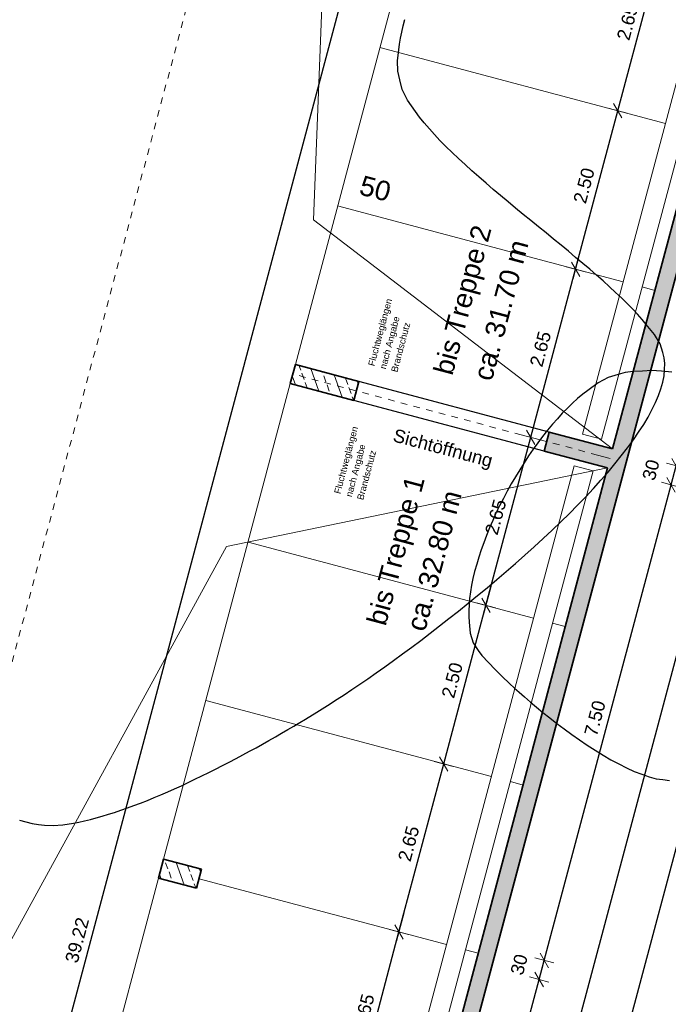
# Model space of a CAD drawing. Header units: metres. Extents: x 4462371 to 4462630, y 5328161 to 5328403.
# Tile 85 of 152: x 4462449 to 4462458, y 5328275 to 5328290. Entities that reach past the tile are written whole.
import ezdxf

# ---------------------------------------------------------------- set-up
doc = ezdxf.new("R2010")
doc.units = ezdxf.units.M
doc.header["$PDMODE"] = 65
doc.linetypes.add('AUSGEZOGEN', pattern=[0])
doc.linetypes.add('VERDECKT2_S2', pattern=[0.15, 0.1, -0.05])
doc.layers.add('B31_BEWLIN', color=3, linetype='AUSGEZOGEN')
for name, color, linetype, lineweight in [('Maßlinie_Allgemein', 7, 'AUSGEZOGEN', 13), ('Schraffur', 7, 'AUSGEZOGEN', 158), ('Standard', 7, 'AUSGEZOGEN', 13)]:
    doc.layers.add(name, color=color, linetype=linetype, lineweight=lineweight)
doc.styles.add('ARIAL', font='ARIAL.TTF')
doc.dimstyles.new('_DIMSTYLE_20', dxfattribs={"dimtxt": 0.2, "dimasz": 0.3, "dimexe": 0, "dimexo": 0, "dimgap": 0.1, "dimtad": 2, "dimdec": 1, "dimlfac": 100, "dimrnd": 0.5, "dimzin": 4, "dimdsep": 46, "dimtxsty": 'ARIAL', "dimblk1": 'ALL_ML_STRICH', "dimblk2": 'ALL_ML_STRICH', "dimsah": 1, "dimcen": 0, "dimclrd": 7, "dimclre": 7, "dimclrt": 7, "dimadec": 0, "dimazin": 0, "dimtfac": 1, "dimtdec": 0, "dimtix": 1, "dimtmove": 2, "dimatfit": 3, "dimfxl": 0, "dimtvp": 1.2, "dimtzin": 0, "dimlwd": 0, "dimlwe": 13, "dimarcsym": 0})
doc.dimstyles.new('_DIMSTYLE_3', dxfattribs={"dimtxt": 0.2, "dimasz": 0.3, "dimexe": 0, "dimexo": 0, "dimgap": 0.1, "dimtad": 2, "dimrnd": 0.005, "dimzin": 4, "dimdsep": 46, "dimtxsty": 'ARIAL', "dimblk1": 'ALL_ML_STRICH', "dimblk2": 'ALL_ML_STRICH', "dimsah": 1, "dimcen": 0, "dimclrd": 7, "dimclre": 7, "dimclrt": 7, "dimadec": 0, "dimazin": 0, "dimtfac": 1, "dimtdec": 0, "dimtix": 1, "dimtmove": 2, "dimatfit": 3, "dimfxl": 0, "dimtzin": 0, "dimlwd": 0, "dimlwe": 13, "dimarcsym": 0})
doc.dimstyles.new('_DIMSTYLE_5', dxfattribs={"dimtxt": 0.2, "dimasz": 0.3, "dimexe": 0, "dimexo": 1e-06, "dimgap": 0.1, "dimtad": 2, "dimrnd": 0.005, "dimzin": 4, "dimdsep": 46, "dimtxsty": 'ARIAL', "dimblk1": 'ALL_ML_STRICH', "dimblk2": 'ALL_ML_STRICH', "dimsah": 1, "dimcen": 0, "dimse1": 1, "dimse2": 1, "dimclrd": 7, "dimclre": 7, "dimclrt": 7, "dimadec": 0, "dimazin": 0, "dimtfac": 1, "dimtdec": 0, "dimtix": 1, "dimtmove": 2, "dimatfit": 3, "dimfxl": 0, "dimtzin": 0, "dimlwd": 0, "dimlwe": 13, "dimarcsym": 0})
doc.dimstyles.new('_DIMSTYLE_9', dxfattribs={"dimtxt": 0.2, "dimasz": 0.3, "dimexe": 0, "dimexo": 1e-06, "dimgap": 0.1, "dimtad": 2, "dimdec": 3, "dimrnd": 0.005, "dimzin": 4, "dimdsep": 46, "dimtxsty": 'ARIAL', "dimblk1": 'ALL_ML_STRICH', "dimblk2": 'ALL_ML_STRICH', "dimsah": 1, "dimcen": 0, "dimse1": 1, "dimse2": 1, "dimclrd": 7, "dimclre": 7, "dimclrt": 7, "dimadec": 0, "dimazin": 0, "dimtfac": 1, "dimtdec": 0, "dimtix": 1, "dimtmove": 2, "dimatfit": 3, "dimfxl": 0, "dimtzin": 0, "dimlwd": 0, "dimlwe": 13, "dimarcsym": 0})
pattern_1 = [(110, (0, 0), (-0.281907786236, -0.102606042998), []), (110, (-0.14095, -0.0513), (-0.281907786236, -0.102606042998), [0.1, -0.05])]

# ---------------------------------------------------------------- blocks, each defined once
blk = doc.blocks.new('ALL_ML_STRICH')
at = {"color": 0, "linetype": 'ByBlock', "lineweight": -2}
for p, q in [((-1, 0), (0.5, 0)), ((-0.3, -0.3), (0.3, 0.3)), ((0, -0.5), (0, 0.5))]:
    blk.add_line(p, q, dxfattribs=at)
blk = doc.blocks.new('*D94')
at = {"layer": 'DEFPOINTS', "color": 7, "linetype": 'AUSGEZOGEN', "lineweight": 13}
for p in [(4462451.432, 5328276.98), (4462450.061, 5328274.603), (4462453.685, 5328273.638)]:
    blk.add_point(p, dxfattribs=at)
at = {"layer": 'Maßlinie_Allgemein', "color": 7, "linetype": 'AUSGEZOGEN', "lineweight": -2}
for p, q in [((4462453.685, 5328273.638), (4462454.367, 5328276.199)), ((4462454.367, 5328276.199), (4462454.367, 5328276.199)), ((4462453.685, 5328273.638), (4462453.685, 5328273.638))]:
    blk.add_line(p, q, dxfattribs=at)
at = {"layer": 'Maßlinie_Allgemein', "color": 7, "linetype": 'AUSGEZOGEN', "lineweight": 13, "xscale": 0.3, "yscale": 0.3, "zscale": 0.3}
for p, rotation in [((4462454.367, 5328276.199), 75.08618496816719), ((4462453.685, 5328273.638), 255.0861849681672)]:
    blk.add_blockref('ALL_ML_STRICH', p, dxfattribs=dict(at, rotation=rotation))
at = {"layer": 'Maßlinie_Allgemein', "color": 7, "linetype": 'AUSGEZOGEN', "lineweight": 13, "insert": (4462453.833, 5328274.984), "char_height": 0.2, "width": 0.8, "attachment_point": 5, "rotation": 75.0862, "style": 'ARIAL'}
blk.add_mtext('\\A1;{\\A1;{2.65\\H0.132000;\\S^ ;}}', dxfattribs=at)
blk = doc.blocks.new('*D95')
at = {"layer": 'DEFPOINTS', "color": 7, "linetype": 'AUSGEZOGEN', "lineweight": 13}
for p in [(4462451.425, 5328279.724), (4462451.432, 5328276.98), (4462454.367, 5328276.199)]:
    blk.add_point(p, dxfattribs=at)
at = {"layer": 'Maßlinie_Allgemein', "color": 7, "linetype": 'AUSGEZOGEN', "lineweight": -2}
for p, q in [((4462454.367, 5328276.199), (4462455.049, 5328278.759)), ((4462455.049, 5328278.759), (4462455.049, 5328278.759)), ((4462454.367, 5328276.199), (4462454.367, 5328276.199))]:
    blk.add_line(p, q, dxfattribs=at)
at = {"layer": 'Maßlinie_Allgemein', "color": 7, "linetype": 'AUSGEZOGEN', "lineweight": 13, "xscale": 0.3, "yscale": 0.3, "zscale": 0.3}
for p, rotation in [((4462455.049, 5328278.759), 75.08618496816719), ((4462454.367, 5328276.199), 255.0861849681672)]:
    blk.add_blockref('ALL_ML_STRICH', p, dxfattribs=dict(at, rotation=rotation))
at = {"layer": 'Maßlinie_Allgemein', "color": 7, "linetype": 'AUSGEZOGEN', "lineweight": 13, "insert": (4462454.515, 5328277.544), "char_height": 0.2, "width": 0.8, "attachment_point": 5, "rotation": 75.0862, "style": 'ARIAL'}
blk.add_mtext('\\A1;{\\A1;{2.65\\H0.132000;\\S^ ;}}', dxfattribs=at)
blk = doc.blocks.new('*D96')
at = {"layer": 'DEFPOINTS', "color": 7, "linetype": 'AUSGEZOGEN', "lineweight": 13}
for p in [(4462452.068, 5328282.14), (4462451.425, 5328279.724), (4462455.049, 5328278.759)]:
    blk.add_point(p, dxfattribs=at)
at = {"layer": 'Maßlinie_Allgemein', "color": 7, "linetype": 'AUSGEZOGEN', "lineweight": -2}
for p, q in [((4462455.049, 5328278.759), (4462455.692, 5328281.175)), ((4462455.692, 5328281.175), (4462455.692, 5328281.175)), ((4462455.049, 5328278.759), (4462455.049, 5328278.759))]:
    blk.add_line(p, q, dxfattribs=at)
at = {"layer": 'Maßlinie_Allgemein', "color": 7, "linetype": 'AUSGEZOGEN', "lineweight": 13, "xscale": 0.3, "yscale": 0.3, "zscale": 0.3}
for p, rotation in [((4462455.692, 5328281.175), 75.08618496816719), ((4462455.049, 5328278.759), 255.0861849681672)]:
    blk.add_blockref('ALL_ML_STRICH', p, dxfattribs=dict(at, rotation=rotation))
at = {"layer": 'Maßlinie_Allgemein', "color": 7, "linetype": 'AUSGEZOGEN', "lineweight": 13, "insert": (4462455.178, 5328280.034), "char_height": 0.2, "width": 0.8, "attachment_point": 5, "rotation": 75.0862, "style": 'ARIAL'}
blk.add_mtext('\\A1;{\\A1;{2.50\\H0.132000;\\S^ ;}}', dxfattribs=at)
blk = doc.blocks.new('*D97')
at = {"layer": 'DEFPOINTS', "color": 7, "linetype": 'AUSGEZOGEN', "lineweight": 13}
for p in [(4462453.33, 5328284.546), (4462452.068, 5328282.14), (4462455.692, 5328281.175)]:
    blk.add_point(p, dxfattribs=at)
at = {"layer": 'Maßlinie_Allgemein', "color": 7, "linetype": 'AUSGEZOGEN', "lineweight": -2}
for p, q in [((4462455.692, 5328281.175), (4462456.374, 5328283.736)), ((4462456.374, 5328283.736), (4462456.374, 5328283.736)), ((4462455.692, 5328281.175), (4462455.692, 5328281.175))]:
    blk.add_line(p, q, dxfattribs=at)
at = {"layer": 'Maßlinie_Allgemein', "color": 7, "linetype": 'AUSGEZOGEN', "lineweight": 13, "xscale": 0.3, "yscale": 0.3, "zscale": 0.3}
for p, rotation in [((4462456.374, 5328283.736), 75.08618496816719), ((4462455.692, 5328281.175), 255.0861849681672)]:
    blk.add_blockref('ALL_ML_STRICH', p, dxfattribs=dict(at, rotation=rotation))
at = {"layer": 'Maßlinie_Allgemein', "color": 7, "linetype": 'AUSGEZOGEN', "lineweight": 13, "insert": (4462455.84, 5328282.521), "char_height": 0.2, "width": 0.8, "attachment_point": 5, "rotation": 75.0862, "style": 'ARIAL'}
blk.add_mtext('\\A1;{\\A1;{2.65\\H0.132000;\\S^ ;}}', dxfattribs=at)
blk = doc.blocks.new('*D98')
at = {"layer": 'DEFPOINTS', "color": 7, "linetype": 'AUSGEZOGEN', "lineweight": 13}
for p in [(4462453.432, 5328287.262), (4462453.33, 5328284.546), (4462456.374, 5328283.736)]:
    blk.add_point(p, dxfattribs=at)
at = {"layer": 'Maßlinie_Allgemein', "color": 7, "linetype": 'AUSGEZOGEN', "lineweight": -2}
for p, q in [((4462456.374, 5328283.736), (4462457.056, 5328286.296)), ((4462457.056, 5328286.296), (4462457.056, 5328286.296)), ((4462456.374, 5328283.736), (4462456.374, 5328283.736))]:
    blk.add_line(p, q, dxfattribs=at)
at = {"layer": 'Maßlinie_Allgemein', "color": 7, "linetype": 'AUSGEZOGEN', "lineweight": 13, "xscale": 0.3, "yscale": 0.3, "zscale": 0.3}
for p, rotation in [((4462457.056, 5328286.296), 75.08618496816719), ((4462456.374, 5328283.736), 255.0861849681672)]:
    blk.add_blockref('ALL_ML_STRICH', p, dxfattribs=dict(at, rotation=rotation))
at = {"layer": 'Maßlinie_Allgemein', "color": 7, "linetype": 'AUSGEZOGEN', "lineweight": 13, "insert": (4462456.522, 5328285.082), "char_height": 0.2, "width": 0.8, "attachment_point": 5, "rotation": 75.0862, "style": 'ARIAL'}
blk.add_mtext('\\A1;{\\A1;{2.65\\H0.132000;\\S^ ;}}', dxfattribs=at)
blk = doc.blocks.new('*D99')
at = {"layer": 'DEFPOINTS', "color": 7, "linetype": 'AUSGEZOGEN', "lineweight": 13}
for p in [(4462454.076, 5328289.677), (4462453.432, 5328287.262), (4462457.056, 5328286.296)]:
    blk.add_point(p, dxfattribs=at)
at = {"layer": 'Maßlinie_Allgemein', "color": 7, "linetype": 'AUSGEZOGEN', "lineweight": -2}
for p, q in [((4462457.056, 5328286.296), (4462457.699, 5328288.712)), ((4462457.699, 5328288.712), (4462457.699, 5328288.712)), ((4462457.056, 5328286.296), (4462457.056, 5328286.296))]:
    blk.add_line(p, q, dxfattribs=at)
at = {"layer": 'Maßlinie_Allgemein', "color": 7, "linetype": 'AUSGEZOGEN', "lineweight": 13, "xscale": 0.3, "yscale": 0.3, "zscale": 0.3}
for p, rotation in [((4462457.699, 5328288.712), 75.08618496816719), ((4462457.056, 5328286.296), 255.0861849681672)]:
    blk.add_blockref('ALL_ML_STRICH', p, dxfattribs=dict(at, rotation=rotation))
at = {"layer": 'Maßlinie_Allgemein', "color": 7, "linetype": 'AUSGEZOGEN', "lineweight": 13, "insert": (4462457.185, 5328287.571), "char_height": 0.2, "width": 0.8, "attachment_point": 5, "rotation": 75.0862, "style": 'ARIAL'}
blk.add_mtext('\\A1;{\\A1;{2.50\\H0.132000;\\S^ ;}}', dxfattribs=at)
blk = doc.blocks.new('*D100')
at = {"layer": 'DEFPOINTS', "color": 7, "linetype": 'AUSGEZOGEN', "lineweight": 13}
for p in [(4462455.338, 5328292.084), (4462454.076, 5328289.677), (4462457.699, 5328288.712)]:
    blk.add_point(p, dxfattribs=at)
at = {"layer": 'Maßlinie_Allgemein', "color": 7, "linetype": 'AUSGEZOGEN', "lineweight": -2}
for p, q in [((4462457.699, 5328288.712), (4462458.382, 5328291.273)), ((4462458.382, 5328291.273), (4462458.382, 5328291.273)), ((4462457.699, 5328288.712), (4462457.699, 5328288.712))]:
    blk.add_line(p, q, dxfattribs=at)
at = {"layer": 'Maßlinie_Allgemein', "color": 7, "linetype": 'AUSGEZOGEN', "lineweight": 13, "xscale": 0.3, "yscale": 0.3, "zscale": 0.3}
for p, rotation in [((4462458.382, 5328291.273), 75.08618496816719), ((4462457.699, 5328288.712), 255.0861849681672)]:
    blk.add_blockref('ALL_ML_STRICH', p, dxfattribs=dict(at, rotation=rotation))
at = {"layer": 'Maßlinie_Allgemein', "color": 7, "linetype": 'AUSGEZOGEN', "lineweight": 13, "insert": (4462457.847, 5328290.058), "char_height": 0.2, "width": 0.8, "attachment_point": 5, "rotation": 75.0862, "style": 'ARIAL'}
blk.add_mtext('\\A1;{\\A1;{2.65\\H0.132000;\\S^ ;}}', dxfattribs=at)
blk = doc.blocks.new('*D143')
at = {"layer": 'DEFPOINTS', "color": 7, "linetype": 'AUSGEZOGEN', "lineweight": 13}
for p in [(4462472.159, 5328337.173), (4462449.704, 5328252.863), (4462451.878, 5328252.283)]:
    blk.add_point(p, dxfattribs=at)
at = {"layer": 'Maßlinie_Allgemein', "color": 7, "linetype": 'AUSGEZOGEN', "lineweight": -2}
blk.add_line((4462451.878, 5328252.283), (4462474.333, 5328336.594), dxfattribs=at)
at = {"layer": 'Maßlinie_Allgemein', "color": 7, "linetype": 'AUSGEZOGEN', "lineweight": 13, "xscale": 0.3, "yscale": 0.3, "zscale": 0.3}
for p, rotation in [((4462474.333, 5328336.594), 75.08618496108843), ((4462451.878, 5328252.283), 255.0861849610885)]:
    blk.add_blockref('ALL_ML_STRICH', p, dxfattribs=dict(at, rotation=rotation))
at = {"layer": 'Maßlinie_Allgemein', "color": 7, "linetype": 'AUSGEZOGEN', "lineweight": 13, "insert": (4462462.91, 5328294.497), "char_height": 0.2, "width": 1, "attachment_point": 5, "rotation": 75.0862, "style": 'ARIAL'}
blk.add_mtext('\\A1;{\\A1;{87.25\\H0.132000;\\S^ ;}}', dxfattribs=at)
blk = doc.blocks.new('*D145')
at = {"layer": 'DEFPOINTS', "color": 7, "linetype": 'AUSGEZOGEN', "lineweight": 13}
for p in [(4462472.159, 5328337.173), (4462441.049, 5328239.214), (4462448.635, 5328237.194)]:
    blk.add_point(p, dxfattribs=at)
at = {"layer": 'Maßlinie_Allgemein', "color": 7, "linetype": 'AUSGEZOGEN', "lineweight": -2}
blk.add_line((4462448.635, 5328237.194), (4462475.058, 5328336.401), dxfattribs=at)
at = {"layer": 'Maßlinie_Allgemein', "color": 7, "linetype": 'AUSGEZOGEN', "lineweight": 13, "xscale": 0.3, "yscale": 0.3, "zscale": 0.3}
for p, rotation in [((4462475.058, 5328336.401), 75.08618496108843), ((4462448.635, 5328237.194), 255.0861849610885)]:
    blk.add_blockref('ALL_ML_STRICH', p, dxfattribs=dict(at, rotation=rotation))
at = {"layer": 'Maßlinie_Allgemein', "color": 7, "linetype": 'AUSGEZOGEN', "lineweight": 13, "insert": (4462461.663, 5328286.898), "char_height": 0.2, "width": 1.4, "attachment_point": 5, "rotation": 75.0862, "style": 'ARIAL'}
blk.add_mtext('\\A1;{\\A1;{102.66\\H0.132000;\\S5^ ;}}', dxfattribs=at)
blk = doc.blocks.new('*D146')
at = {"layer": 'DEFPOINTS', "color": 7, "linetype": 'AUSGEZOGEN', "lineweight": 13}
for p in [(4462472.159, 5328337.173), (4462440.149, 5328235.832), (4462448.459, 5328233.619)]:
    blk.add_point(p, dxfattribs=at)
at = {"layer": 'Maßlinie_Allgemein', "color": 7, "linetype": 'AUSGEZOGEN', "lineweight": -2}
blk.add_line((4462448.459, 5328233.619), (4462475.782, 5328336.208), dxfattribs=at)
at = {"layer": 'Maßlinie_Allgemein', "color": 7, "linetype": 'AUSGEZOGEN', "lineweight": 13, "xscale": 0.3, "yscale": 0.3, "zscale": 0.3}
for p, rotation in [((4462475.782, 5328336.208), 75.08618496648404), ((4462448.459, 5328233.619), 255.086184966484)]:
    blk.add_blockref('ALL_ML_STRICH', p, dxfattribs=dict(at, rotation=rotation))
at = {"layer": 'Maßlinie_Allgemein', "color": 7, "linetype": 'AUSGEZOGEN', "lineweight": 13, "insert": (4462461.937, 5328285.014), "char_height": 0.2, "width": 1.4, "attachment_point": 5, "rotation": 75.0862, "style": 'ARIAL'}
blk.add_mtext('\\A1;{\\A1;{106.16\\H0.132000;\\S5^ ;}}', dxfattribs=at)
blk = doc.blocks.new('*D149')
at = {"layer": 'DEFPOINTS', "color": 7, "linetype": 'AUSGEZOGEN', "lineweight": 13}
for p in [(4462455.432, 5328294.77), (4462444.614, 5328257.064), (4462445.338, 5328256.871)]:
    blk.add_point(p, dxfattribs=at)
at = {"layer": 'Maßlinie_Allgemein', "color": 7, "linetype": 'AUSGEZOGEN', "lineweight": -2}
for p, q in [((4462444.614, 5328257.064), (4462454.707, 5328294.963)), ((4462454.707, 5328294.963), (4462454.707, 5328294.963)), ((4462444.614, 5328257.064), (4462444.614, 5328257.064))]:
    blk.add_line(p, q, dxfattribs=at)
at = {"layer": 'Maßlinie_Allgemein', "color": 7, "linetype": 'AUSGEZOGEN', "lineweight": 13, "xscale": 0.3, "yscale": 0.3, "zscale": 0.3}
for p, rotation in [((4462454.707, 5328294.963), 75.0861849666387), ((4462444.614, 5328257.064), 255.0861849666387)]:
    blk.add_blockref('ALL_ML_STRICH', p, dxfattribs=dict(at, rotation=rotation))
at = {"layer": 'Maßlinie_Allgemein', "color": 7, "linetype": 'AUSGEZOGEN', "lineweight": 13, "insert": (4462449.466, 5328276.073), "char_height": 0.2, "width": 1, "attachment_point": 5, "rotation": 75.0862, "style": 'ARIAL'}
blk.add_mtext('\\A1;{\\A1;{39.22\\H0.132000;\\S^ ;}}', dxfattribs=at)
blk = doc.blocks.new('*D235')
at = {"layer": 'DEFPOINTS', "color": 7, "linetype": 'AUSGEZOGEN', "lineweight": 13}
for p in [(4462451.284, 5328276.864), (4462449.354, 5328269.617), (4462454.572, 5328268.227)]:
    blk.add_point(p, dxfattribs=at)
at = {"layer": 'Maßlinie_Allgemein', "color": 7, "linetype": 'AUSGEZOGEN', "lineweight": -2}
for p, q in [((4462454.572, 5328268.227), (4462456.502, 5328275.474)), ((4462456.502, 5328275.474), (4462456.502, 5328275.474)), ((4462454.572, 5328268.227), (4462454.572, 5328268.227))]:
    blk.add_line(p, q, dxfattribs=at)
at = {"layer": 'Maßlinie_Allgemein', "color": 7, "linetype": 'AUSGEZOGEN', "lineweight": 13, "xscale": 0.3, "yscale": 0.3, "zscale": 0.3}
for p, rotation in [((4462456.502, 5328275.474), 75.08618496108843), ((4462454.572, 5328268.227), 255.0861849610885)]:
    blk.add_blockref('ALL_ML_STRICH', p, dxfattribs=dict(at, rotation=rotation))
at = {"layer": 'Maßlinie_Allgemein', "color": 7, "linetype": 'AUSGEZOGEN', "lineweight": 13, "insert": (4462455.344, 5328271.917), "char_height": 0.2, "width": 0.8, "attachment_point": 5, "rotation": 75.0862, "style": 'ARIAL'}
blk.add_mtext('\\A1;{\\A1;{7.50\\H0.132000;\\S^ ;}}', dxfattribs=at)
blk = doc.blocks.new('*D236')
at = {"layer": 'DEFPOINTS', "color": 7, "linetype": 'AUSGEZOGEN', "lineweight": 13}
for p in [(4462451.361, 5328277.154), (4462451.284, 5328276.864), (4462456.502, 5328275.474)]:
    blk.add_point(p, dxfattribs=at)
at = {"layer": 'Maßlinie_Allgemein', "color": 7, "linetype": 'AUSGEZOGEN', "lineweight": -2}
for p, q in [((4462456.502, 5328275.474), (4462456.579, 5328275.764)), ((4462456.579, 5328275.764), (4462456.579, 5328275.764)), ((4462456.502, 5328275.474), (4462456.502, 5328275.474))]:
    blk.add_line(p, q, dxfattribs=at)
at = {"layer": 'Maßlinie_Allgemein', "color": 7, "linetype": 'AUSGEZOGEN', "lineweight": 13, "xscale": 0.3, "yscale": 0.3, "zscale": 0.3}
for p, rotation in [((4462456.579, 5328275.764), 75.08618496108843), ((4462456.502, 5328275.474), 255.0861849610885)]:
    blk.add_blockref('ALL_ML_STRICH', p, dxfattribs=dict(at, rotation=rotation))
at = {"layer": 'Maßlinie_Allgemein', "color": 7, "linetype": 'AUSGEZOGEN', "lineweight": 13, "insert": (4462456.197, 5328275.702), "char_height": 0.2, "width": 0.8, "attachment_point": 5, "rotation": 75.0862, "style": 'ARIAL'}
blk.add_mtext('\\A1;{\\A1;{30\\H0.132000;\\S^ ;}}', dxfattribs=at)
blk = doc.blocks.new('*D237')
at = {"layer": 'DEFPOINTS', "color": 7, "linetype": 'AUSGEZOGEN', "lineweight": 13}
for p in [(4462453.292, 5328284.402), (4462451.361, 5328277.154), (4462456.579, 5328275.764)]:
    blk.add_point(p, dxfattribs=at)
at = {"layer": 'Maßlinie_Allgemein', "color": 7, "linetype": 'AUSGEZOGEN', "lineweight": -2}
for p, q in [((4462456.579, 5328275.764), (4462458.51, 5328283.012)), ((4462458.51, 5328283.012), (4462458.51, 5328283.012)), ((4462456.579, 5328275.764), (4462456.579, 5328275.764))]:
    blk.add_line(p, q, dxfattribs=at)
at = {"layer": 'Maßlinie_Allgemein', "color": 7, "linetype": 'AUSGEZOGEN', "lineweight": 13, "xscale": 0.3, "yscale": 0.3, "zscale": 0.3}
for p, rotation in [((4462458.51, 5328283.012), 75.08618496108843), ((4462456.579, 5328275.764), 255.0861849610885)]:
    blk.add_blockref('ALL_ML_STRICH', p, dxfattribs=dict(at, rotation=rotation))
at = {"layer": 'Maßlinie_Allgemein', "color": 7, "linetype": 'AUSGEZOGEN', "lineweight": 13, "insert": (4462457.352, 5328279.455), "char_height": 0.2, "width": 0.8, "attachment_point": 5, "rotation": 75.0862, "style": 'ARIAL'}
blk.add_mtext('\\A1;{\\A1;{7.50\\H0.132000;\\S^ ;}}', dxfattribs=at)
blk = doc.blocks.new('*D238')
at = {"layer": 'DEFPOINTS', "color": 7, "linetype": 'AUSGEZOGEN', "lineweight": 13}
for p in [(4462453.369, 5328284.691), (4462453.292, 5328284.402), (4462458.51, 5328283.012)]:
    blk.add_point(p, dxfattribs=at)
at = {"layer": 'Maßlinie_Allgemein', "color": 7, "linetype": 'AUSGEZOGEN', "lineweight": -2}
for p, q in [((4462458.51, 5328283.012), (4462458.587, 5328283.302)), ((4462458.587, 5328283.302), (4462458.587, 5328283.302)), ((4462458.51, 5328283.012), (4462458.51, 5328283.012))]:
    blk.add_line(p, q, dxfattribs=at)
at = {"layer": 'Maßlinie_Allgemein', "color": 7, "linetype": 'AUSGEZOGEN', "lineweight": 13, "xscale": 0.3, "yscale": 0.3, "zscale": 0.3}
for p, rotation in [((4462458.587, 5328283.302), 75.08618496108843), ((4462458.51, 5328283.012), 255.0861849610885)]:
    blk.add_blockref('ALL_ML_STRICH', p, dxfattribs=dict(at, rotation=rotation))
at = {"layer": 'Maßlinie_Allgemein', "color": 7, "linetype": 'AUSGEZOGEN', "lineweight": 13, "insert": (4462458.204, 5328283.239), "char_height": 0.2, "width": 0.8, "attachment_point": 5, "rotation": 75.0862, "style": 'ARIAL'}
blk.add_mtext('\\A1;{\\A1;{30\\H0.132000;\\S^ ;}}', dxfattribs=at)
blk = doc.blocks.new('*D239')
at = {"layer": 'DEFPOINTS', "color": 7, "linetype": 'AUSGEZOGEN', "lineweight": 13}
for p in [(4462455.299, 5328291.939), (4462453.369, 5328284.691), (4462458.587, 5328283.302)]:
    blk.add_point(p, dxfattribs=at)
at = {"layer": 'Maßlinie_Allgemein', "color": 7, "linetype": 'AUSGEZOGEN', "lineweight": -2}
for p, q in [((4462458.587, 5328283.302), (4462460.517, 5328290.549)), ((4462460.517, 5328290.549), (4462460.517, 5328290.549)), ((4462458.587, 5328283.302), (4462458.587, 5328283.302))]:
    blk.add_line(p, q, dxfattribs=at)
at = {"layer": 'Maßlinie_Allgemein', "color": 7, "linetype": 'AUSGEZOGEN', "lineweight": 13, "xscale": 0.3, "yscale": 0.3, "zscale": 0.3}
for p, rotation in [((4462460.517, 5328290.549), 75.08618496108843), ((4462458.587, 5328283.302), 255.0861849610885)]:
    blk.add_blockref('ALL_ML_STRICH', p, dxfattribs=dict(at, rotation=rotation))
at = {"layer": 'Maßlinie_Allgemein', "color": 7, "linetype": 'AUSGEZOGEN', "lineweight": 13, "insert": (4462459.359, 5328286.992), "char_height": 0.2, "width": 0.8, "attachment_point": 5, "rotation": 75.0862, "style": 'ARIAL'}
blk.add_mtext('\\A1;{\\A1;{7.50\\H0.132000;\\S^ ;}}', dxfattribs=at)
blk = doc.blocks.new('*D394')
at = {"layer": 'DEFPOINTS', "color": 7, "linetype": 'AUSGEZOGEN', "lineweight": 13}
for p in [(4462448.89, 5328312.946), (4462431.568, 5328260.539), (4462434.709, 5328259.702)]:
    blk.add_point(p, dxfattribs=at)
at = {"layer": 'Maßlinie_Allgemein', "color": 7, "linetype": 'AUSGEZOGEN', "lineweight": -2}
for p, q in [((4462431.568, 5328260.539), (4462445.749, 5328313.782)), ((4462445.749, 5328313.782), (4462445.749, 5328313.782)), ((4462431.568, 5328260.539), (4462431.568, 5328260.539))]:
    blk.add_line(p, q, dxfattribs=at)
at = {"layer": 'Maßlinie_Allgemein', "color": 7, "linetype": 'AUSGEZOGEN', "lineweight": 13, "xscale": 0.3, "yscale": 0.3, "zscale": 0.3}
for p, rotation in [((4462445.749, 5328313.782), 75.08618503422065), ((4462431.568, 5328260.539), 255.0861850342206)]:
    blk.add_blockref('ALL_ML_STRICH', p, dxfattribs=dict(at, rotation=rotation))
at = {"layer": 'Maßlinie_Allgemein', "color": 7, "linetype": 'AUSGEZOGEN', "lineweight": 13, "insert": (4462438.464, 5328287.22), "char_height": 0.2, "width": 1, "attachment_point": 5, "rotation": 75.0862, "style": 'ARIAL'}
blk.add_mtext('\\A1;{\\A1;{55.10\\H0.132000;\\S^ ;}}', dxfattribs=at)
blk = doc.blocks.new('*D519')
at = {"layer": 'DEFPOINTS', "color": 7, "linetype": 'AUSGEZOGEN', "lineweight": 13}
for p in [(4462471.853, 5328336.996), (4462450.17, 5328255.584), (4462451.861, 5328255.134)]:
    blk.add_point(p, dxfattribs=at)
at = {"layer": 'Maßlinie_Allgemein', "color": 7, "linetype": 'AUSGEZOGEN', "lineweight": -2}
for p, q in [((4462451.861, 5328255.134), (4462473.544, 5328336.546)), ((4462473.544, 5328336.546), (4462473.544, 5328336.546)), ((4462451.861, 5328255.134), (4462451.861, 5328255.134))]:
    blk.add_line(p, q, dxfattribs=at)
at = {"layer": 'Maßlinie_Allgemein', "color": 7, "linetype": 'AUSGEZOGEN', "lineweight": 13, "xscale": 0.3, "yscale": 0.3, "zscale": 0.3}
for p, rotation in [((4462473.544, 5328336.546), 75.08618496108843), ((4462451.861, 5328255.134), 255.0861849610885)]:
    blk.add_blockref('ALL_ML_STRICH', p, dxfattribs=dict(at, rotation=rotation))
at = {"layer": 'Maßlinie_Allgemein', "color": 7, "linetype": 'AUSGEZOGEN', "lineweight": 13, "insert": (4462462.507, 5328295.898), "char_height": 0.2, "width": 1, "attachment_point": 5, "rotation": 75.0862, "style": 'ARIAL'}
blk.add_mtext('\\A1;{\\A1;{84.25\\H0.132000;\\S^ ;}}', dxfattribs=at)

msp = doc.modelspace()

# ---------------------------------------------------------------- hatches: boundary and pattern name
at = {"layer": 'Schraffur', "linetype": 'AUSGEZOGEN', "lineweight": 18}
h = msp.add_hatch(dxfattribs=at)
h.set_pattern_fill('SCHRAFFUR_7', scale=0.1, angle=65, style=0, pattern_type=2)
h.set_pattern_definition(pattern_1)
h.paths.add_polyline_path([(4462444.63049, 5328254.21367), (4462449.70364, 5328252.8625), (4462460.50529, 5328293.4187), (4462460.26371, 5328293.48305), (4462457.62056, 5328283.559), (4462456.65425, 5328283.81637), (4462456.57704, 5328283.52647), (4462457.54335, 5328283.26911), (4462450.16982, 5328255.58421), (4462446.78772, 5328256.48499), (4462446.72338, 5328256.24341), (4462450.10548, 5328255.34263), (4462449.52641, 5328253.16842), (4462444.93641, 5328254.39091), (4462445.01086, 5328254.67042), (4462444.76928, 5328254.73476)], flags=0)
h = msp.add_hatch(dxfattribs=at)
h.set_pattern_fill('SCHRAFFUR_7', scale=0.1, angle=65, style=0, pattern_type=2)
h.set_pattern_definition(pattern_1)
h.paths.add_polyline_path([(4462453.29157, 5328284.40152), (4462452.71178, 5328284.55594), (4462452.78899, 5328284.84583), (4462453.36878, 5328284.69141), (4462453.7553, 5328284.58846), (4462453.67809, 5328284.29857)], flags=0)
h = msp.add_hatch(dxfattribs=at)
h.set_pattern_fill('SCHRAFFUR_7', scale=0.1, angle=65, style=0, pattern_type=2)
h.set_pattern_definition(pattern_1)
h.paths.add_polyline_path([(4462450.70433, 5328277.01869), (4462451.28412, 5328276.86427), (4462451.36133, 5328277.15416), (4462450.78154, 5328277.30858)], flags=0)

# ---------------------------------------------------------------- linework, layer by layer
at = {"layer": 'B31_BEWLIN', "color": 250, "linetype": 'AUSGEZOGEN'}
for points in [[(4462448.58626, 5328277.90174), (4462448.68498, 5328277.8753), (4462448.78308, 5328277.84965), (4462448.87733, 5328277.83371), (4462448.9674, 5328277.82776), (4462449.0984, 5328277.81867), (4462449.24855, 5328277.83038), (4462449.41267, 5328277.85827), (4462449.49412, 5328277.873), (4462449.57886, 5328277.89162), (4462449.6669, 5328277.91412), (4462449.75635, 5328277.93646), (4462449.84832, 5328277.96207), (4462449.9428, 5328277.99094), (4462450.03665, 5328278.0206), (4462450.13303, 5328278.05352), (4462450.23192, 5328278.08971), (4462450.33143, 5328278.12512), (4462450.43267, 5328278.16317), (4462450.53564, 5328278.20387), (4462450.63721, 5328278.24473), (4462450.74051, 5328278.28824), (4462450.84476, 5328278.33378), (4462450.94901, 5328278.37931), (4462451.0528, 5328278.42703), (4462451.15676, 5328278.47616), (4462451.26071, 5328278.52529), (4462451.36561, 5328278.57644), (4462451.46989, 5328278.62838), (4462451.57479, 5328278.67953), (4462451.67924, 5328278.73287), (4462451.78306, 5328278.787), (4462451.88689, 5328278.84112), (4462451.98931, 5328278.89541), (4462452.09048, 5328278.95127), (4462452.19088, 5328279.00651), (4462452.28987, 5328279.06191), (4462452.38667, 5328279.11685), (4462452.48487, 5328279.17163), (4462452.58027, 5328279.22673), (4462452.67348, 5328279.28138), (4462452.7659, 5328279.33541), (4462452.85613, 5328279.38898), (4462452.94277, 5328279.44226), (4462453.11808, 5328279.54787), (4462453.28009, 5328279.64933), (4462453.42575, 5328279.74313), (4462453.42575, 5328279.74313), (4462453.53269, 5328279.81357), (4462453.64772, 5328279.89059), (4462453.76919, 5328279.97399), (4462453.89065, 5328280.05739), (4462454.01918, 5328280.14637), (4462454.15116, 5328280.24064), (4462454.28315, 5328280.33491), (4462454.42001, 5328280.43432), (4462454.56016, 5328280.53761), (4462454.69891, 5328280.64106), (4462454.84034, 5328280.74918), (4462454.98366, 5328280.86136), (4462455.12761, 5328280.97275), (4462455.27345, 5328281.08819), (4462455.41961, 5328281.20644), (4462455.56499, 5328281.32407), (4462455.7107, 5328281.44451), (4462455.85455, 5328281.56731), (4462455.9998, 5328281.68994), (4462456.14319, 5328281.81492), (4462456.28377, 5328281.94023), (4462456.42514, 5328282.06616), (4462456.56448, 5328282.19303), (4462456.69882, 5328282.31978), (4462456.83254, 5328282.44731), (4462456.96266, 5328282.57454), (4462457.08717, 5328282.70243), (4462457.21089, 5328282.8297), (4462457.32884, 5328282.95622), (4462457.44021, 5328283.08137), (4462457.55159, 5328283.20652), (4462457.65577, 5328283.33107), (4462457.75183, 5328283.45302), (4462457.84866, 5328283.57559), (4462457.93737, 5328283.69554), (4462458.01574, 5328283.81242), (4462458.0935, 5328283.93009), (4462458.16156, 5328284.04391), (4462458.21788, 5328284.15481), (4462458.27483, 5328284.26493), (4462458.32067, 5328284.37137), (4462458.35322, 5328284.47365), (4462458.38576, 5328284.57593), (4462458.40579, 5328284.67469), (4462458.41158, 5328284.76727), (4462458.41596, 5328284.86002), (4462458.40627, 5328284.94799), (4462458.38253, 5328285.02911), (4462458.34316, 5328285.15822), (4462458.2566, 5328285.30141), (4462458.13355, 5328285.45525), (4462458.07132, 5328285.53226), (4462458.00004, 5328285.61103), (4462457.92128, 5328285.6928), (4462457.84331, 5328285.7752), (4462457.75769, 5328285.85919), (4462457.66583, 5328285.94463), (4462457.57397, 5328286.03006), (4462457.47603, 5328286.11834), (4462457.37388, 5328286.2071), (4462457.27173, 5328286.29587), (4462457.16553, 5328286.38653), (4462457.0559, 5328286.4783), (4462456.94627, 5328286.57008), (4462456.83462, 5328286.6628), (4462456.72094, 5328286.75646), (4462456.60585, 5328286.85029), (4462456.48936, 5328286.94429), (4462456.37365, 5328287.0389), (4462456.25795, 5328287.13352), (4462456.14162, 5328287.22892), (4462456.02732, 5328287.32337), (4462455.9138, 5328287.41844), (4462455.80169, 5328287.51335), (4462455.69239, 5328287.60793), (4462455.58308, 5328287.70252), (4462455.47659, 5328287.79677), (4462455.37431, 5328287.89054), (4462455.27203, 5328287.9843), (4462455.17458, 5328288.07679), (4462455.08276, 5328288.16863), (4462454.99155, 5328288.25968), (4462454.90675, 5328288.3507), (4462454.82943, 5328288.43871), (4462454.75149, 5328288.52751), (4462454.68119, 5328288.61471), (4462454.61994, 5328288.70014), (4462454.49885, 5328288.87084), (4462454.41457, 5328289.0337), (4462454.37935, 5328289.18556), (4462454.34778, 5328289.31625), (4462454.34577, 5328289.47025), (4462454.36633, 5328289.64085), (4462454.3763, 5328289.72654), (4462454.39175, 5328289.81657), (4462454.41113, 5328289.90971), (4462454.43129, 5328290.00346), (4462454.45616, 5328290.10095)], [(4462458.52109, 5328284.72807), (4462458.36219, 5328284.74513), (4462458.21058, 5328284.75138), (4462458.07327, 5328284.74599), (4462457.93456, 5328284.74078), (4462457.80937, 5328284.72331), (4462457.70446, 5328284.69312), (4462457.55442, 5328284.64903), (4462457.40016, 5328284.56518), (4462457.24432, 5328284.44948), (4462457.16578, 5328284.39241), (4462457.08767, 5328284.32675), (4462457.00952, 5328284.25469), (4462456.93199, 5328284.18184), (4462456.85443, 5328284.10259), (4462456.77841, 5328284.01818), (4462456.70239, 5328283.93377), (4462456.62711, 5328283.84358), (4462456.55337, 5328283.74822), (4462456.48042, 5328283.65349), (4462456.40978, 5328283.55421), (4462456.34085, 5328283.45118), (4462456.27191, 5328283.34815), (4462456.20545, 5328283.24198), (4462456.14165, 5328283.13408), (4462456.07705, 5328283.02556), (4462456.01511, 5328282.91531), (4462455.95659, 5328282.80394), (4462455.89808, 5328282.69258), (4462455.84439, 5328282.57994), (4462455.79431, 5328282.4676), (4462455.74484, 5328282.35447), (4462455.69897, 5328282.24163), (4462455.65826, 5328282.13033), (4462455.61754, 5328282.01903), (4462455.58121, 5328281.90865), (4462455.55082, 5328281.80042), (4462455.51903, 5328281.69235), (4462455.49318, 5328281.58644), (4462455.47344, 5328281.48409), (4462455.45511, 5328281.38158), (4462455.4421, 5328281.28201), (4462455.43615, 5328281.18802), (4462455.42942, 5328281.09341), (4462455.42895, 5328281.00377), (4462455.43555, 5328280.91971), (4462455.45076, 5328280.75065), (4462455.49498, 5328280.60456), (4462455.57468, 5328280.48953), (4462455.62784, 5328280.41256), (4462455.7277, 5328280.30412), (4462455.83413, 5328280.19706), (4462455.93915, 5328280.09016), (4462456.05012, 5328279.98542), (4462456.12794, 5328279.91482), (4462456.19686, 5328279.8516), (4462456.27816, 5328279.7795), (4462456.36881, 5328279.70204), (4462456.45884, 5328279.62536), (4462456.55822, 5328279.54332), (4462456.66383, 5328279.45985), (4462456.76944, 5328279.37637), (4462456.88129, 5328279.29146), (4462456.9969, 5328279.20825), (4462457.11392, 5328279.12487), (4462457.23328, 5328279.04335), (4462457.35409, 5328278.96808), (4462457.47411, 5328278.89218), (4462457.59478, 5328278.8219), (4462457.71363, 5328278.76038), (4462457.83309, 5328278.69808), (4462457.95073, 5328278.64452), (4462458.06343, 5328278.60365), (4462458.17614, 5328278.56277), (4462458.28453, 5328278.53379), (4462458.38551, 5328278.52062), (4462458.48586, 5328278.50823)]]:
    msp.add_lwpolyline(points, dxfattribs=at)
at = {"layer": 'Standard', "color": 7, "linetype": 'VERDECKT2_S2', "lineweight": 13}
for p, q in [((4462464.76813, 5328341.47964), (4462441.73155, 5328254.98577)), ((4462457.58196, 5328283.41405), (4462452.75039, 5328284.70088))]:
    msp.add_line(p, q, dxfattribs=at)
at = {"layer": 'Standard', "color": 253, "linetype": 'AUSGEZOGEN', "lineweight": 18}
for p, q in [((4462454.0751, 5328312.98782), (4462453.0653, 5328287.04893)), ((4462453.0653, 5328287.04893), (4462457.62056, 5328283.559)), ((4462457.54335, 5328283.26911), (4462451.73987, 5328282.07241)), ((4462440.24812, 5328261.0726), (4462451.73987, 5328282.07241))]:
    msp.add_line(p, q, dxfattribs=at)
at = {"layer": 'Standard', "color": 7, "linetype": 'AUSGEZOGEN', "lineweight": 18}
for p, q in [((4462459.78064, 5328293.6117), (4462457.16323, 5328283.78429)), ((4462460.07044, 5328293.53452), (4462457.45303, 5328283.70711)), ((4462457.16323, 5328283.78429), (4462457.45303, 5328283.70711)), ((4462457.03455, 5328283.30113), (4462453.14832, 5328268.70979)), ((4462457.03455, 5328283.30113), (4462457.32435, 5328283.22395)), ((4462457.32435, 5328283.22395), (4462453.43813, 5328268.63261))]:
    msp.add_line(p, q, dxfattribs=at)
at = {"layer": 'Standard', "color": 7, "linetype": 'AUSGEZOGEN', "lineweight": 35}
for p, q in [((4462460.26371, 5328293.48305), (4462457.62056, 5328283.559)), ((4462460.50529, 5328293.4187), (4462449.70364, 5328252.8625)), ((4462452.71178, 5328284.55594), (4462452.78899, 5328284.84583)), ((4462452.78899, 5328284.84583), (4462453.7553, 5328284.58846)), ((4462453.67809, 5328284.29857), (4462452.71178, 5328284.55594)), ((4462453.7553, 5328284.58846), (4462453.67809, 5328284.29857)), ((4462456.65425, 5328283.81637), (4462456.57704, 5328283.52647)), ((4462456.65425, 5328283.81637), (4462457.62056, 5328283.559)), ((4462457.54335, 5328283.26911), (4462456.57704, 5328283.52647)), ((4462457.54335, 5328283.26911), (4462450.16982, 5328255.58421)), ((4462450.70433, 5328277.01869), (4462450.78154, 5328277.30858)), ((4462450.78154, 5328277.30858), (4462451.36133, 5328277.15416)), ((4462451.36133, 5328277.15416), (4462451.28412, 5328276.86427)), ((4462451.28412, 5328276.86427), (4462450.70433, 5328277.01869))]:
    msp.add_line(p, q, dxfattribs=at)
at = {"layer": 'Standard', "color": 7, "linetype": 'AUSGEZOGEN', "lineweight": 13}
for p, q in [((4462454.71923, 5328292.09319), (4462452.78899, 5328284.84583)), ((4462458.42432, 5328288.51923), (4462454.07582, 5328289.6774)), ((4462457.78091, 5328286.10344), (4462453.4324, 5328287.26161)), ((4462458.26398, 5328285.97479), (4462458.07071, 5328286.02626)), ((4462452.71178, 5328284.55594), (4462450.78154, 5328277.30858)), ((4462457.58196, 5328283.41405), (4462457.38869, 5328283.46553)), ((4462456.41687, 5328280.98198), (4462452.06837, 5328282.14015)), ((4462456.89994, 5328280.85332), (4462456.70667, 5328280.90479)), ((4462455.77346, 5328278.56619), (4462451.42495, 5328279.72437)), ((4462456.25652, 5328278.43754), (4462456.06326, 5328278.48901)), ((4462450.70433, 5328277.01869), (4462448.77408, 5328269.77133)), ((4462455.09144, 5328276.00546), (4462451.32272, 5328277.00921)), ((4462455.5745, 5328275.8768), (4462455.38124, 5328275.92828))]:
    msp.add_line(p, q, dxfattribs=at)
at = {"layer": 'Standard', "color": 7, "linetype": 'AUSGEZOGEN', "lineweight": 25}
for p, q in [((4462456.65425, 5328283.81637), (4462453.7553, 5328284.58846)), ((4462456.57704, 5328283.52647), (4462453.67809, 5328284.29857))]:
    msp.add_line(p, q, dxfattribs=at)

# ---------------------------------------------------------------- texts
at = {"layer": 'Standard', "color": 7, "linetype": 'AUSGEZOGEN', "lineweight": 18, "rotation": 345.086185, "style": 'ARIAL'}
for s, insert, char_height, width, attachment_point in [('\\W1.00;50', (4462454.19249, 5328287.31789), 0.3, 0.6199681, 9), ('\\W1.00;Sichtöffnung', (4462455.06322, 5328283.67094), 0.2, 1.6603344, 2)]:
    msp.add_mtext(s, dxfattribs=dict(at, insert=insert, char_height=char_height, width=width, attachment_point=attachment_point))
at = {"layer": 'Standard', "color": 7, "linetype": 'AUSGEZOGEN', "lineweight": 18, "rotation": 75.086185, "style": 'ARIAL'}
for s, insert, char_height, width, attachment_point, line_spacing_factor in [('{\\fArial|i0|b0;\\H0.300000;\\W1.000000;\\C7;bis Treppe 2}\\P{\\fArial|i0|b0;\\H0.300000;\\W1.000000;\\C7;ca. 31.70 m}\\P', (4462455.18883, 5328285.86745), 0.3, 2.490521, 2, 1.204819), ('{\\fArial|i0|b0;\\H0.100000;\\W1.000000;\\C7;Fluchtweglängen}\\P{\\fArial|i0|b0;\\H0.100000;\\W1.000000;\\C7;nach Angabe }\\P{\\fArial|i0|b0;\\H0.100000;\\W1.000000;\\C7;Brandschutz}\\P', (4462453.89504, 5328284.83884), 0.1, 1.113652, 1, 1.084337), ('{\\fArial|i0|b0;\\H0.100000;\\W1.000000;\\C7;Fluchtweglängen}\\P{\\fArial|i0|b0;\\H0.100000;\\W1.000000;\\C7;nach Angabe }\\P{\\fArial|i0|b0;\\H0.100000;\\W1.000000;\\C7;Brandschutz}\\P', (4462453.37638, 5328282.89149), 0.1, 1.113652, 1, 1.084337), ('{\\fArial|i0|b0;\\H0.300000;\\W1.000000;\\C7;bis Treppe 1}\\P{\\fArial|i0|b0;\\H0.300000;\\W1.000000;\\C7;ca. 32.80 m}\\P', (4462454.17224, 5328282.05051), 0.3, 2.4890446, 2, 1.204819)]:
    msp.add_mtext(s, dxfattribs=dict(at, insert=insert, char_height=char_height, width=width, attachment_point=attachment_point, line_spacing_factor=line_spacing_factor))

# ---------------------------------------------------------------- dimensions: what is measured, and where the dimension line sits
at = {"layer": 'Maßlinie_Allgemein', "color": 7, "linetype": 'AUSGEZOGEN', "lineweight": 13}
for base, p1, p2, dimstyle, picture, middle in [((4462475.78249, 5328336.20828), (4462440.14871, 5328235.83199), (4462472.15881, 5328337.1734), '_DIMSTYLE_9', '*D146', (4462461.93692, 5328285.0136)), ((4462475.05775, 5328336.40131), (4462441.04949, 5328239.21409), (4462472.15881, 5328337.1734), '_DIMSTYLE_9', '*D145', (4462461.66257, 5328286.89768)), ((4462474.33302, 5328336.59433), (4462449.70364, 5328252.8625), (4462472.15881, 5328337.1734), '_DIMSTYLE_5', '*D143', (4462462.91042, 5328294.49703)), ((4462473.54394, 5328336.54578), (4462451.86087, 5328255.13382), (4462473.54394, 5328336.54578), '_DIMSTYLE_3', '*D519', (4462462.50739, 5328295.89795)), ((4462445.74913, 5328313.7824), (4462431.56828, 5328260.5385), (4462445.74913, 5328313.7824), '_DIMSTYLE_3', '*D394', (4462438.46397, 5328287.21966)), ((4462454.7074, 5328294.9629), (4462444.61351, 5328257.06406), (4462454.7074, 5328294.9629), '_DIMSTYLE_3', '*D149', (4462449.46577, 5328276.07338)), ((4462458.38152, 5328291.27301), (4462457.6995, 5328288.71228), (4462458.38152, 5328291.27301), '_DIMSTYLE_3', '*D100', (4462457.84747, 5328290.05823)), ((4462460.51712, 5328290.54899), (4462458.58687, 5328283.30163), (4462460.51712, 5328290.54899), '_DIMSTYLE_3', '*D239', (4462459.35924, 5328286.99195)), ((4462457.6995, 5328288.71228), (4462457.05608, 5328286.29649), (4462457.6995, 5328288.71228), '_DIMSTYLE_3', '*D99', (4462457.18504, 5328287.57103)), ((4462457.05608, 5328286.29649), (4462456.37406, 5328283.73576), (4462457.05608, 5328286.29649), '_DIMSTYLE_3', '*D98', (4462456.52204, 5328285.08171)), ((4462458.58687, 5328283.30163), (4462458.50966, 5328283.01174), (4462458.58687, 5328283.30163), '_DIMSTYLE_20', '*D238', (4462458.20439, 5328283.23927)), ((4462456.37406, 5328283.73576), (4462455.69204, 5328281.17503), (4462456.37406, 5328283.73576), '_DIMSTYLE_3', '*D97', (4462455.84002, 5328282.52098)), ((4462458.50966, 5328283.01174), (4462456.57942, 5328275.76439), (4462458.50966, 5328283.01174), '_DIMSTYLE_3', '*D237', (4462457.35179, 5328279.4547)), ((4462455.69204, 5328281.17503), (4462455.04863, 5328278.75924), (4462455.69204, 5328281.17503), '_DIMSTYLE_3', '*D96', (4462455.17758, 5328280.03378)), ((4462455.04863, 5328278.75924), (4462454.36661, 5328276.19851), (4462455.04863, 5328278.75924), '_DIMSTYLE_3', '*D95', (4462454.51459, 5328277.54446)), ((4462456.57942, 5328275.76439), (4462456.50221, 5328275.47449), (4462456.57942, 5328275.76439), '_DIMSTYLE_20', '*D236', (4462456.19694, 5328275.70202)), ((4462454.36661, 5328276.19851), (4462453.68459, 5328273.63778), (4462454.36661, 5328276.19851), '_DIMSTYLE_3', '*D94', (4462453.83257, 5328274.98373)), ((4462456.50221, 5328275.47449), (4462454.57197, 5328268.22714), (4462456.50221, 5328275.47449), '_DIMSTYLE_3', '*D235', (4462455.34434, 5328271.91745))]:
    dim = msp.add_linear_dim(base=base, p1=p1, p2=p2, angle=75.086185, dimstyle=dimstyle, override={"dimpost": '<>', "dimclrd": 7, "dimclre": 7, "dimclrt": 7, "dimlwd": 0, "dimlwe": 13}, dxfattribs=at)
    dim.commit()
    dim.dimension.update_dxf_attribs({"geometry": picture, "text_midpoint": middle, "dimtype": 160})

doc.saveas('drawing.dxf')
